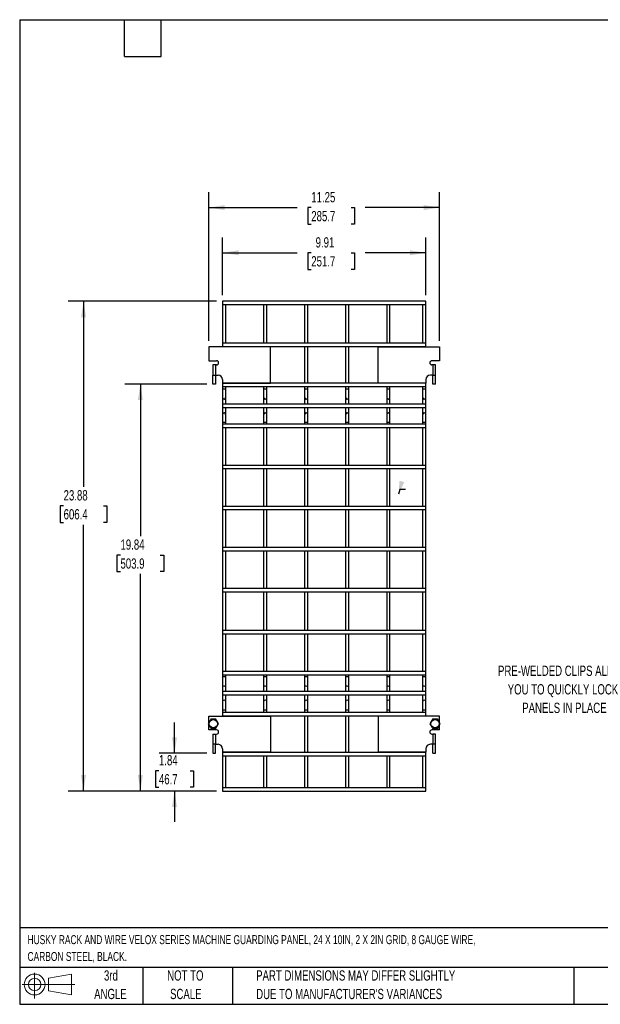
# Model space of a CAD drawing. Header units: inches. Extents: x 0.2 to 10.8, y 0.2 to 8.2.
# Tile 1 of 7: x 0.2 to 5, y 0.2 to 8.2. Entities that reach past the tile are written whole.
import ezdxf

# ---------------------------------------------------------------- set-up
doc = ezdxf.new("R2010")
doc.units = ezdxf.units.IN
doc.header["$MEASUREMENT"] = 0
doc.layers.add('DIMENSIONS', color=140, linetype='Continuous', lineweight=25)
doc.layers.add('TEXT', color=140, linetype='Continuous', lineweight=25)
doc.styles.add('SLDTEXTSTYLE0', font='TXT', dxfattribs={"width": 0.7})
doc.dimstyles.new('SLDDIMSTYLE0', dxfattribs={"dimtxt": 0.084961, "dimasz": 0.13, "dimexe": 0, "dimexo": 0.0625, "dimgap": 0.02124, "dimtad": 0, "dimtih": 1, "dimtoh": 1, "dimlfac": 6, "dimrnd": 1e-09, "dimzin": 12, "dimdsep": 46, "dimtxsty": 'SLDTEXTSTYLE0', "dimsah": 1, "dimcen": 0.09, "dimadec": 0, "dimazin": 3, "dimtfac": 1, "dimtmove": 0, "dimatfit": 0, "dimfxl": 0, "dimfrac": 2, "dimtolj": 1, "dimtzin": 12, "dimarcsym": 0})
doc.dimstyles.new('SLDDIMSTYLE2', dxfattribs={"dimtxt": 0.084961, "dimasz": 0.13, "dimexe": 0, "dimexo": 0.0625, "dimgap": 0.02124, "dimtad": 0, "dimtih": 1, "dimtoh": 1, "dimlfac": 6, "dimrnd": 1e-09, "dimzin": 12, "dimdsep": 46, "dimtxsty": 'SLDTEXTSTYLE0', "dimsah": 1, "dimcen": 0.09, "dimadec": 0, "dimazin": 3, "dimtfac": 1, "dimtofl": 0, "dimtmove": 0, "dimatfit": 3, "dimfxl": 0, "dimfrac": 2, "dimtolj": 1, "dimtzin": 12, "dimarcsym": 0})

# ---------------------------------------------------------------- blocks, each defined once
blk = doc.blocks.new('Block11')
at = {"color": 7, "linetype": 'Continuous', "lineweight": 18}
for p, q in [((0.1019, 0.2091), (0.1019, 0)), ((0.2157, 0.1641), (0.4006, 0.1981)), ((0.2157, 0.0628), (0.2157, 0.1641)), ((0.4006, 0.1981), (0.4006, 0.0288)), ((0, 0.1135), (0.4281, 0.1135)), ((0.2157, 0.0628), (0.4006, 0.0288))]:
    blk.add_line(p, q, dxfattribs=at)
for radius in [0.0846, 0.0506]:
    blk.add_circle((0.1019, 0.1135), radius, dxfattribs=at)
blk = doc.blocks.new('Block12')
at = {"color": 7, "linetype": 'Continuous'}
blk.add_blockref('Block11', (0, 0), dxfattribs=at)
blk = doc.blocks.new('SW_NOTE_0_1')
at = {"layer": 'DIMENSIONS', "color": 0, "char_height": 0.5, "attachment_point": 2, "style": 'SLDTEXTSTYLE0'}
for s, insert in [('PRE-WELDED CLIPS ALLOW', (4.508, 0.645)), ('YOU TO QUICKLY LOCK', (4.487, -0.258)), ('PANELS IN PLACE', (4.557, -1.161))]:
    blk.add_mtext(s, dxfattribs=dict(at, insert=insert))
blk = doc.blocks.new('PRE-WELDED')
at = {"layer": 'DIMENSIONS', "color": 140}
blk.add_blockref('SW_NOTE_0_1', (-0.265, 0.85), dxfattribs=at)
blk = doc.blocks.new('_D_4')
at = {"layer": 'DIMENSIONS'}
for p, q in [((1.8968, 6.0123), (1.8968, 6.481)), ((3.5485, 6.0123), (3.5485, 6.481)), ((1.8968, 6.356), (2.5025, 6.356)), ((2.6177, 6.356), (2.5891, 6.356)), ((2.5891, 6.356), (2.5891, 6.221)), ((2.9408, 6.356), (2.9693, 6.356)), ((2.9693, 6.356), (2.9693, 6.221)), ((3.5485, 6.356), (3.0559, 6.356)), ((2.5891, 6.221), (2.6177, 6.221)), ((2.9693, 6.221), (2.9408, 6.221))]:
    blk.add_line(p, q, dxfattribs=at)
for points in [[(1.8968, 6.356), (2.0268, 6.336), (2.0268, 6.376)], [(3.5485, 6.356), (3.4185, 6.376), (3.4185, 6.336)]]:
    blk.add_solid(points, dxfattribs=at)
at = {"layer": 'DIMENSIONS', "char_height": 0.08333, "attachment_point": 1, "style": 'SLDTEXTSTYLE0'}
for s, insert in [('9.91', (2.653, 6.4824)), ('251.7', (2.6177, 6.3284))]:
    blk.add_mtext(s, dxfattribs=dict(at, insert=insert))
blk = doc.blocks.new('_D_5')
at = {"layer": 'DIMENSIONS'}
for p, q in [((1.7853, 5.6415), (1.7853, 6.8483)), ((3.66, 5.6415), (3.66, 6.8483)), ((1.7853, 6.7233), (2.5025, 6.7233)), ((2.6177, 6.7233), (2.5891, 6.7233)), ((2.5891, 6.7233), (2.5891, 6.5883)), ((2.9408, 6.7233), (2.9693, 6.7233)), ((2.9693, 6.7233), (2.9693, 6.5883)), ((3.66, 6.7233), (3.0559, 6.7233)), ((2.5891, 6.5883), (2.6177, 6.5883)), ((2.9693, 6.5883), (2.9408, 6.5883))]:
    blk.add_line(p, q, dxfattribs=at)
for points in [[(1.7853, 6.7233), (1.9153, 6.7033), (1.9153, 6.7433)], [(3.66, 6.7233), (3.53, 6.7433), (3.53, 6.7033)]]:
    blk.add_solid(points, dxfattribs=at)
at = {"layer": 'DIMENSIONS', "char_height": 0.08333, "attachment_point": 1, "style": 'SLDTEXTSTYLE0'}
for s, insert in [('11.25', (2.6177, 6.8497)), ('285.7', (2.6177, 6.6957))]:
    blk.add_mtext(s, dxfattribs=dict(at, insert=insert))
blk = doc.blocks.new('_D_6')
at = {"layer": 'DIMENSIONS'}
for p, q in [((1.5069, 2.2893), (1.5069, 2.5393)), ((1.769, 2.2893), (1.3819, 2.2893)), ((1.3807, 2.148), (1.3522, 2.148)), ((1.3522, 2.148), (1.3522, 2.013)), ((1.6332, 2.148), (1.6617, 2.148)), ((1.6617, 2.148), (1.6617, 2.013)), ((1.3522, 2.013), (1.3807, 2.013)), ((1.6617, 2.013), (1.6332, 2.013)), ((1.8468, 1.9831), (1.3819, 1.9831)), ((1.5069, 1.9831), (1.5069, 1.7331))]:
    blk.add_line(p, q, dxfattribs=at)
for points in [[(1.5069, 2.2893), (1.5269, 2.4193), (1.4869, 2.4193)], [(1.5069, 1.9831), (1.4869, 1.8531), (1.5269, 1.8531)]]:
    blk.add_solid(points, dxfattribs=at)
at = {"layer": 'DIMENSIONS', "char_height": 0.08333, "attachment_point": 1, "style": 'SLDTEXTSTYLE0'}
for s, insert in [('1.84', (1.3807, 2.2745)), ('46.7', (1.3807, 2.1204))]:
    blk.add_mtext(s, dxfattribs=dict(at, insert=insert))
blk = doc.blocks.new('_D_7')
at = {"layer": 'DIMENSIONS'}
for p, q in [((1.769, 5.2893), (1.1049, 5.2893)), ((1.2299, 5.2893), (1.2299, 4.0545)), ((1.0684, 3.9005), (1.0398, 3.9005)), ((1.0398, 3.9005), (1.0398, 3.7654)), ((1.3915, 3.9005), (1.42, 3.9005)), ((1.42, 3.9005), (1.42, 3.7654)), ((1.0398, 3.7654), (1.0684, 3.7654)), ((1.42, 3.7654), (1.3915, 3.7654)), ((1.2299, 1.9831), (1.2299, 3.7464)), ((1.8468, 1.9831), (1.1049, 1.9831))]:
    blk.add_line(p, q, dxfattribs=at)
for points in [[(1.2299, 5.2893), (1.2099, 5.1593), (1.2499, 5.1593)], [(1.2299, 1.9831), (1.2499, 2.1131), (1.2099, 2.1131)]]:
    blk.add_solid(points, dxfattribs=at)
at = {"layer": 'DIMENSIONS', "char_height": 0.08333, "attachment_point": 1, "style": 'SLDTEXTSTYLE0'}
for s, insert in [('19.84', (1.0684, 4.0269)), ('503.9', (1.0684, 3.8729))]:
    blk.add_mtext(s, dxfattribs=dict(at, insert=insert))
blk = doc.blocks.new('_D_8')
at = {"layer": 'DIMENSIONS'}
for p, q in [((1.8468, 5.9623), (0.6432, 5.9623)), ((0.7682, 5.9623), (0.7682, 4.4547)), ((0.6066, 4.3007), (0.5781, 4.3007)), ((0.5781, 4.3007), (0.5781, 4.1656)), ((0.9298, 4.3007), (0.9583, 4.3007)), ((0.9583, 4.3007), (0.9583, 4.1656)), ((0.5781, 4.1656), (0.6066, 4.1656)), ((0.9583, 4.1656), (0.9298, 4.1656)), ((0.7682, 1.9831), (0.7682, 4.1466)), ((1.8468, 1.9831), (0.6432, 1.9831))]:
    blk.add_line(p, q, dxfattribs=at)
for points in [[(0.7682, 5.9623), (0.7482, 5.8323), (0.7882, 5.8323)], [(0.7682, 1.9831), (0.7882, 2.1131), (0.7482, 2.1131)]]:
    blk.add_solid(points, dxfattribs=at)
at = {"layer": 'DIMENSIONS', "char_height": 0.08333, "attachment_point": 1, "style": 'SLDTEXTSTYLE0'}
for s, insert in [('23.88', (0.6066, 4.4271)), ('606.4', (0.6066, 4.2731))]:
    blk.add_mtext(s, dxfattribs=dict(at, insert=insert))

msp = doc.modelspace()

# ---------------------------------------------------------------- linework, layer by layer
for p, q in [((3.5485, 5.9623), (1.8968, 5.9623)), ((1.8968, 5.9623), (1.8968, 5.9356)), ((1.8968, 5.9356), (3.5485, 5.9356)), ((1.8968, 5.9356), (1.8968, 5.6206)), ((1.9235, 5.6206), (1.9235, 5.9356)), ((2.2302, 5.9356), (2.2302, 5.6206)), ((2.2568, 5.6206), (2.2568, 5.9356)), ((2.5635, 5.9356), (2.5635, 5.6206)), ((2.5902, 5.6206), (2.5902, 5.9356)), ((2.8968, 5.9356), (2.8968, 5.6206)), ((2.9235, 5.6206), (2.9235, 5.9356)), ((3.2302, 5.9356), (3.2302, 5.6206)), ((3.2568, 5.6206), (3.2568, 5.9356)), ((3.5218, 5.9356), (3.5218, 5.6206)), ((3.5485, 5.9356), (3.5485, 5.9623)), ((3.5485, 5.6206), (3.5485, 5.9356)), ((3.5485, 5.6206), (1.8968, 5.6206)), ((1.8968, 5.6206), (1.8968, 5.594)), ((3.5485, 5.594), (3.5485, 5.6206)), ((1.7853, 5.5915), (1.7853, 5.479)), ((2.2853, 5.5915), (1.7853, 5.5915)), ((1.8968, 5.594), (3.5485, 5.594)), ((1.8968, 5.594), (1.8968, 5.5915)), ((1.9235, 5.5915), (1.9235, 5.594)), ((2.2302, 5.594), (2.2302, 5.5915)), ((2.2568, 5.5915), (2.2568, 5.594)), ((2.2853, 5.2973), (2.2853, 5.5915)), ((2.5635, 5.594), (2.5635, 5.2956)), ((2.5902, 5.2956), (2.5902, 5.594)), ((2.8968, 5.594), (2.8968, 5.2956)), ((2.9235, 5.2956), (2.9235, 5.594)), ((3.16, 5.5915), (3.66, 5.5915)), ((3.16, 5.2973), (3.16, 5.5915)), ((3.2302, 5.594), (3.2302, 5.5915)), ((3.2568, 5.5915), (3.2568, 5.594)), ((3.5218, 5.594), (3.5218, 5.5915)), ((3.5485, 5.5915), (3.5485, 5.594)), ((3.66, 5.5915), (3.66, 5.479)), ((1.7853, 5.479), (1.8485, 5.479)), ((1.819, 5.4456), (1.819, 5.3623)), ((1.8413, 5.4456), (1.819, 5.4456)), ((1.8413, 5.4456), (1.8413, 5.3623)), ((1.8485, 5.4456), (1.8413, 5.4456)), ((3.66, 5.479), (3.5967, 5.479)), ((3.604, 5.4456), (3.5967, 5.4456)), ((3.604, 5.4456), (3.604, 5.3623)), ((3.6263, 5.4456), (3.604, 5.4456)), ((3.6263, 5.3623), (3.6263, 5.4456)), ((1.819, 5.3623), (1.8413, 5.3623)), ((1.819, 5.2893), (1.819, 5.3623)), ((1.8413, 5.3623), (1.8605, 5.3623)), ((1.8413, 5.3623), (1.8413, 5.2893)), ((3.604, 5.3623), (3.5848, 5.3623)), ((3.604, 5.3623), (3.6263, 5.3623)), ((3.604, 5.2893), (3.604, 5.3623)), ((3.6263, 5.2893), (3.6263, 5.3623)), ((1.8413, 5.2893), (1.819, 5.2893)), ((1.8968, 5.326), (1.8968, 5.2973)), ((1.8968, 5.2973), (1.8968, 5.2956)), ((1.8968, 5.2973), (2.2853, 5.2973)), ((3.5485, 5.2956), (1.8968, 5.2956)), ((1.8968, 5.2956), (1.8968, 5.269)), ((1.9235, 5.2956), (1.9235, 5.2973)), ((2.2302, 5.2973), (2.2302, 5.2956)), ((2.2568, 5.2956), (2.2568, 5.2973)), ((3.5485, 5.2973), (3.16, 5.2973)), ((3.2302, 5.2973), (3.2302, 5.2956)), ((3.2568, 5.2956), (3.2568, 5.2973)), ((3.5218, 5.2973), (3.5218, 5.2956)), ((3.5485, 5.326), (3.5485, 5.2973)), ((3.5485, 5.2956), (3.5485, 5.2973)), ((3.5485, 5.269), (3.5485, 5.2956)), ((3.6263, 5.2893), (3.604, 5.2893)), ((1.8968, 5.269), (3.5485, 5.269)), ((1.8968, 5.269), (1.8968, 5.2468)), ((1.8968, 5.2468), (1.8968, 5.1811)), ((1.9102, 5.2468), (1.8968, 5.2468)), ((1.9235, 5.2468), (1.9102, 5.2468)), ((1.9235, 5.2468), (1.9235, 5.269)), ((1.9235, 5.1811), (1.9235, 5.2468)), ((2.2302, 5.269), (2.2302, 5.2468)), ((2.2302, 5.2468), (2.2302, 5.1811)), ((2.2435, 5.2468), (2.2302, 5.2468)), ((2.2568, 5.2468), (2.2435, 5.2468)), ((2.2568, 5.2468), (2.2568, 5.269)), ((2.2568, 5.1811), (2.2568, 5.2468)), ((2.5635, 5.269), (2.5635, 5.2468)), ((2.5635, 5.2468), (2.5635, 5.1811)), ((2.5768, 5.2468), (2.5635, 5.2468)), ((2.5902, 5.2468), (2.5768, 5.2468)), ((2.5902, 5.2468), (2.5902, 5.269)), ((2.5902, 5.1811), (2.5902, 5.2468)), ((2.8968, 5.269), (2.8968, 5.2468)), ((2.8968, 5.2468), (2.8968, 5.1811)), ((2.9102, 5.2468), (2.8968, 5.2468)), ((2.9235, 5.2468), (2.9102, 5.2468)), ((2.9235, 5.2468), (2.9235, 5.269)), ((2.9235, 5.1811), (2.9235, 5.2468)), ((3.2302, 5.269), (3.2302, 5.2468)), ((3.2302, 5.2468), (3.2302, 5.1811)), ((3.2435, 5.2468), (3.2302, 5.2468)), ((3.2568, 5.2468), (3.2435, 5.2468)), ((3.2568, 5.2468), (3.2568, 5.269)), ((3.2568, 5.1811), (3.2568, 5.2468)), ((3.5218, 5.269), (3.5218, 5.2468)), ((3.5218, 5.2468), (3.5218, 5.1811)), ((3.5352, 5.2468), (3.5218, 5.2468)), ((3.5485, 5.2468), (3.5352, 5.2468)), ((3.5485, 5.2468), (3.5485, 5.269)), ((3.5485, 5.1811), (3.5485, 5.2468)), ((1.8968, 5.1811), (1.8968, 5.1253)), ((3.5485, 5.1253), (1.8968, 5.1253)), ((1.8968, 5.1253), (1.8968, 5.0987)), ((1.9235, 5.1253), (1.9235, 5.1811)), ((2.2302, 5.1811), (2.2302, 5.1253)), ((2.2568, 5.1253), (2.2568, 5.1811)), ((2.5635, 5.1811), (2.5635, 5.1253)), ((2.5902, 5.1253), (2.5902, 5.1811)), ((2.8968, 5.1811), (2.8968, 5.1253)), ((2.9235, 5.1253), (2.9235, 5.1811)), ((3.2302, 5.1811), (3.2302, 5.1253)), ((3.2568, 5.1253), (3.2568, 5.1811)), ((3.5218, 5.1811), (3.5218, 5.1253)), ((3.5485, 5.1253), (3.5485, 5.1811)), ((3.5485, 5.0987), (3.5485, 5.1253)), ((1.8968, 5.0987), (1.8968, 5.0417)), ((1.8968, 5.0987), (3.5485, 5.0987)), ((1.8968, 5.0417), (1.8968, 4.976)), ((1.9235, 5.0417), (1.9235, 5.0987)), ((1.9235, 4.976), (1.9235, 5.0417)), ((2.2302, 5.0987), (2.2302, 5.0417)), ((2.2302, 5.0417), (2.2302, 4.976)), ((2.2568, 5.0417), (2.2568, 5.0987)), ((2.2568, 4.976), (2.2568, 5.0417)), ((2.5635, 5.0987), (2.5635, 5.0417)), ((2.5635, 5.0417), (2.5635, 4.976)), ((2.5902, 5.0417), (2.5902, 5.0987)), ((2.5902, 4.976), (2.5902, 5.0417)), ((2.8968, 5.0987), (2.8968, 5.0417)), ((2.8968, 5.0417), (2.8968, 4.976)), ((2.9235, 5.0417), (2.9235, 5.0987)), ((2.9235, 4.976), (2.9235, 5.0417)), ((3.2302, 5.0987), (3.2302, 5.0417)), ((3.2302, 5.0417), (3.2302, 4.976)), ((3.2568, 5.0417), (3.2568, 5.0987)), ((3.2568, 4.976), (3.2568, 5.0417)), ((3.5218, 5.0987), (3.5218, 5.0417)), ((3.5218, 5.0417), (3.5218, 4.976)), ((3.5485, 5.0417), (3.5485, 5.0987)), ((3.5485, 4.976), (3.5485, 5.0417)), ((1.8968, 4.976), (1.8968, 4.9623)), ((1.9235, 4.976), (1.8968, 4.976)), ((3.5485, 4.9623), (1.8968, 4.9623)), ((1.8968, 4.9623), (1.8968, 4.9356)), ((1.9235, 4.9623), (1.9235, 4.976)), ((2.2302, 4.976), (2.2302, 4.9623)), ((2.2568, 4.976), (2.2302, 4.976)), ((2.2568, 4.9623), (2.2568, 4.976)), ((2.5635, 4.976), (2.5635, 4.9623)), ((2.5902, 4.976), (2.5635, 4.976)), ((2.5902, 4.9623), (2.5902, 4.976)), ((2.8968, 4.976), (2.8968, 4.9623)), ((2.9235, 4.976), (2.8968, 4.976)), ((2.9235, 4.9623), (2.9235, 4.976)), ((3.2302, 4.976), (3.2302, 4.9623)), ((3.2568, 4.976), (3.2302, 4.976)), ((3.2568, 4.9623), (3.2568, 4.976)), ((3.5218, 4.976), (3.5218, 4.9623)), ((3.5485, 4.976), (3.5218, 4.976)), ((3.5485, 4.9623), (3.5485, 4.976)), ((3.5485, 4.9356), (3.5485, 4.9623)), ((1.8968, 4.9356), (3.5485, 4.9356)), ((1.8968, 4.9356), (1.8968, 4.629)), ((1.9235, 4.629), (1.9235, 4.9356)), ((2.2302, 4.9356), (2.2302, 4.629)), ((2.2568, 4.629), (2.2568, 4.9356)), ((2.5635, 4.9356), (2.5635, 4.629)), ((2.5902, 4.629), (2.5902, 4.9356)), ((2.8968, 4.9356), (2.8968, 4.629)), ((2.9235, 4.629), (2.9235, 4.9356)), ((3.2302, 4.9356), (3.2302, 4.629)), ((3.2568, 4.629), (3.2568, 4.9356)), ((3.5218, 4.9356), (3.5218, 4.629)), ((3.5485, 4.629), (3.5485, 4.9356)), ((3.5485, 4.629), (1.8968, 4.629)), ((1.8968, 4.629), (1.8968, 4.6023)), ((1.8968, 4.6023), (1.8968, 4.2956)), ((1.8968, 4.6023), (3.5485, 4.6023)), ((1.9235, 4.2956), (1.9235, 4.6023)), ((2.2302, 4.6023), (2.2302, 4.2956)), ((2.2568, 4.2956), (2.2568, 4.6023)), ((2.5635, 4.6023), (2.5635, 4.2956)), ((2.5902, 4.2956), (2.5902, 4.6023)), ((2.8968, 4.6023), (2.8968, 4.2956)), ((2.9235, 4.2956), (2.9235, 4.6023)), ((3.2302, 4.6023), (3.2302, 4.2956)), ((3.2568, 4.2956), (3.2568, 4.6023)), ((3.5218, 4.6023), (3.5218, 4.2956)), ((3.5485, 4.6023), (3.5485, 4.629)), ((3.5485, 4.2956), (3.5485, 4.6023)), ((3.5485, 4.2956), (1.8968, 4.2956)), ((1.8968, 4.2956), (1.8968, 4.269)), ((1.8968, 4.269), (1.8968, 3.9623)), ((1.8968, 4.269), (3.5485, 4.269)), ((1.9235, 3.9623), (1.9235, 4.269)), ((2.2302, 4.269), (2.2302, 3.9623)), ((2.2568, 3.9623), (2.2568, 4.269)), ((2.5635, 4.269), (2.5635, 3.9623)), ((2.5902, 3.9623), (2.5902, 4.269)), ((2.8968, 4.269), (2.8968, 3.9623)), ((2.9235, 3.9623), (2.9235, 4.269)), ((3.2302, 4.269), (3.2302, 3.9623)), ((3.2568, 3.9623), (3.2568, 4.269)), ((3.5218, 4.269), (3.5218, 3.9623)), ((3.5485, 4.269), (3.5485, 4.2956)), ((3.5485, 3.9623), (3.5485, 4.269)), ((3.5485, 3.9623), (1.8968, 3.9623)), ((1.8968, 3.9623), (1.8968, 3.9356)), ((1.8968, 3.9356), (3.5485, 3.9356)), ((1.8968, 3.9356), (1.8968, 3.629)), ((1.9235, 3.629), (1.9235, 3.9356)), ((2.2302, 3.9356), (2.2302, 3.629)), ((2.2568, 3.629), (2.2568, 3.9356)), ((2.5635, 3.9356), (2.5635, 3.629)), ((2.5902, 3.629), (2.5902, 3.9356)), ((2.8968, 3.9356), (2.8968, 3.629)), ((2.9235, 3.629), (2.9235, 3.9356)), ((3.2302, 3.9356), (3.2302, 3.629)), ((3.2568, 3.629), (3.2568, 3.9356)), ((3.5218, 3.9356), (3.5218, 3.629)), ((3.5485, 3.9356), (3.5485, 3.9623)), ((3.5485, 3.629), (3.5485, 3.9356)), ((3.5485, 3.629), (1.8968, 3.629)), ((1.8968, 3.629), (1.8968, 3.6023)), ((1.8968, 3.6023), (3.5485, 3.6023)), ((1.8968, 3.6023), (1.8968, 3.2873)), ((1.9235, 3.2873), (1.9235, 3.6023)), ((2.2302, 3.6023), (2.2302, 3.2873)), ((2.2568, 3.2873), (2.2568, 3.6023)), ((2.5635, 3.6023), (2.5635, 3.2873)), ((2.5902, 3.2873), (2.5902, 3.6023)), ((2.8968, 3.6023), (2.8968, 3.2873)), ((2.9235, 3.2873), (2.9235, 3.6023)), ((3.2302, 3.6023), (3.2302, 3.2873)), ((3.2568, 3.2873), (3.2568, 3.6023)), ((3.5218, 3.6023), (3.5218, 3.2873)), ((3.5485, 3.6023), (3.5485, 3.629)), ((3.5485, 3.2873), (3.5485, 3.6023)), ((3.5485, 3.2873), (1.8968, 3.2873)), ((1.8968, 3.2873), (1.8968, 3.2606)), ((3.5485, 3.2606), (3.5485, 3.2873)), ((1.8968, 3.2606), (3.5485, 3.2606)), ((1.8968, 3.2606), (1.8968, 2.954)), ((1.9235, 2.954), (1.9235, 3.2606)), ((2.2302, 3.2606), (2.2302, 2.954)), ((2.2568, 2.954), (2.2568, 3.2606)), ((2.5635, 3.2606), (2.5635, 2.954)), ((2.5902, 2.954), (2.5902, 3.2606)), ((2.8968, 3.2606), (2.8968, 2.954)), ((2.9235, 2.954), (2.9235, 3.2606)), ((3.2302, 3.2606), (3.2302, 2.954)), ((3.2568, 2.954), (3.2568, 3.2606)), ((3.5218, 3.2606), (3.5218, 2.954)), ((3.5485, 2.954), (3.5485, 3.2606)), ((3.5485, 2.954), (1.8968, 2.954)), ((1.8968, 2.954), (1.8968, 2.9273)), ((1.8968, 2.9273), (3.5485, 2.9273)), ((1.8968, 2.9273), (1.8968, 2.9135)), ((1.8968, 2.9135), (1.8968, 2.8477)), ((1.8968, 2.9135), (1.9235, 2.9135)), ((1.9235, 2.9135), (1.9235, 2.9273)), ((1.9235, 2.8477), (1.9235, 2.9135)), ((2.2302, 2.9273), (2.2302, 2.9135)), ((2.2302, 2.9135), (2.2302, 2.8477)), ((2.2302, 2.9135), (2.2568, 2.9135)), ((2.2568, 2.9135), (2.2568, 2.9273)), ((2.2568, 2.8477), (2.2568, 2.9135)), ((2.5635, 2.9273), (2.5635, 2.9135)), ((2.5635, 2.9135), (2.5635, 2.8477)), ((2.5635, 2.9135), (2.5902, 2.9135)), ((2.5902, 2.9135), (2.5902, 2.9273)), ((2.5902, 2.8477), (2.5902, 2.9135)), ((2.8968, 2.9273), (2.8968, 2.9135)), ((2.8968, 2.9135), (2.8968, 2.8477)), ((2.8968, 2.9135), (2.9235, 2.9135)), ((2.9235, 2.9135), (2.9235, 2.9273)), ((2.9235, 2.8477), (2.9235, 2.9135)), ((3.2302, 2.9273), (3.2302, 2.9135)), ((3.2302, 2.9135), (3.2302, 2.8477)), ((3.2302, 2.9135), (3.2568, 2.9135)), ((3.2568, 2.9135), (3.2568, 2.9273)), ((3.2568, 2.8477), (3.2568, 2.9135)), ((3.5218, 2.9273), (3.5218, 2.9135)), ((3.5218, 2.9135), (3.5218, 2.8477)), ((3.5218, 2.9135), (3.5485, 2.9135)), ((3.5485, 2.9273), (3.5485, 2.954)), ((3.5485, 2.9135), (3.5485, 2.9273)), ((3.5485, 2.8477), (3.5485, 2.9135)), ((1.8968, 2.8477), (1.8968, 2.792)), ((1.9235, 2.792), (1.9235, 2.8477)), ((2.2302, 2.8477), (2.2302, 2.792)), ((2.2568, 2.792), (2.2568, 2.8477)), ((2.5635, 2.8477), (2.5635, 2.792)), ((2.5902, 2.792), (2.5902, 2.8477)), ((2.8968, 2.8477), (2.8968, 2.792)), ((2.9235, 2.792), (2.9235, 2.8477)), ((3.2302, 2.8477), (3.2302, 2.792)), ((3.2568, 2.792), (3.2568, 2.8477)), ((3.5218, 2.8477), (3.5218, 2.792)), ((3.5485, 2.792), (3.5485, 2.8477)), ((3.5485, 2.792), (1.8968, 2.792)), ((1.8968, 2.792), (1.8968, 2.7653)), ((1.8968, 2.7653), (1.8968, 2.7084)), ((1.8968, 2.7653), (3.5485, 2.7653)), ((1.9235, 2.7084), (1.9235, 2.7653)), ((2.2302, 2.7653), (2.2302, 2.7084)), ((2.2568, 2.7084), (2.2568, 2.7653)), ((2.5635, 2.7653), (2.5635, 2.7084)), ((2.5902, 2.7084), (2.5902, 2.7653)), ((2.8968, 2.7653), (2.8968, 2.7084)), ((2.9235, 2.7084), (2.9235, 2.7653)), ((3.2302, 2.7653), (3.2302, 2.7084)), ((3.2568, 2.7084), (3.2568, 2.7653)), ((3.5218, 2.7653), (3.5218, 2.7084)), ((3.5485, 2.7653), (3.5485, 2.792)), ((3.5485, 2.7084), (3.5485, 2.7653)), ((1.8968, 2.7084), (1.8968, 2.6426)), ((1.8968, 2.6426), (1.8968, 2.6206)), ((1.8968, 2.6426), (1.9102, 2.6426)), ((1.9102, 2.6426), (1.9235, 2.6426)), ((1.9235, 2.6426), (1.9235, 2.7084)), ((1.9235, 2.6206), (1.9235, 2.6426)), ((2.2302, 2.7084), (2.2302, 2.6426)), ((2.2302, 2.6426), (2.2302, 2.6206)), ((2.2302, 2.6426), (2.2435, 2.6426)), ((2.2435, 2.6426), (2.2568, 2.6426)), ((2.2568, 2.6426), (2.2568, 2.7084)), ((2.2568, 2.6206), (2.2568, 2.6426)), ((2.5635, 2.7084), (2.5635, 2.6426)), ((2.5635, 2.6426), (2.5635, 2.6206)), ((2.5635, 2.6426), (2.5768, 2.6426)), ((2.5768, 2.6426), (2.5902, 2.6426)), ((2.5902, 2.6426), (2.5902, 2.7084)), ((2.5902, 2.6206), (2.5902, 2.6426)), ((2.8968, 2.7084), (2.8968, 2.6426)), ((2.8968, 2.6426), (2.8968, 2.6206)), ((2.8968, 2.6426), (2.9102, 2.6426)), ((2.9102, 2.6426), (2.9235, 2.6426)), ((2.9235, 2.6426), (2.9235, 2.7084)), ((2.9235, 2.6206), (2.9235, 2.6426)), ((3.2302, 2.7084), (3.2302, 2.6426)), ((3.2302, 2.6426), (3.2302, 2.6206)), ((3.2302, 2.6426), (3.2435, 2.6426)), ((3.2435, 2.6426), (3.2568, 2.6426)), ((3.2568, 2.6426), (3.2568, 2.7084)), ((3.2568, 2.6206), (3.2568, 2.6426)), ((3.5218, 2.7084), (3.5218, 2.6426)), ((3.5218, 2.6426), (3.5218, 2.6206)), ((3.5218, 2.6426), (3.5352, 2.6426)), ((3.5352, 2.6426), (3.5485, 2.6426)), ((3.5485, 2.6426), (3.5485, 2.7084)), ((3.5485, 2.6206), (3.5485, 2.6426)), ((1.7853, 2.5392), (1.7853, 2.5915)), ((1.7853, 2.5915), (2.2853, 2.5915)), ((3.5485, 2.6206), (1.8968, 2.6206)), ((1.8968, 2.6206), (1.8968, 2.594)), ((1.8968, 2.594), (3.5485, 2.594)), ((1.8968, 2.594), (1.8968, 2.5915)), ((1.9235, 2.5915), (1.9235, 2.594)), ((2.2302, 2.594), (2.2302, 2.5915)), ((2.2568, 2.5915), (2.2568, 2.594)), ((2.2853, 2.5915), (2.2853, 2.2973)), ((2.5635, 2.594), (2.5635, 2.2956)), ((2.5902, 2.2956), (2.5902, 2.594)), ((2.8968, 2.594), (2.8968, 2.2956)), ((2.9235, 2.2956), (2.9235, 2.594)), ((3.66, 2.5915), (3.16, 2.5915)), ((3.16, 2.5915), (3.16, 2.2973)), ((3.2302, 2.594), (3.2302, 2.5915)), ((3.2568, 2.5915), (3.2568, 2.594)), ((3.5218, 2.594), (3.5218, 2.5915)), ((3.5485, 2.594), (3.5485, 2.6206)), ((3.5485, 2.5915), (3.5485, 2.594)), ((3.66, 2.5392), (3.66, 2.5915)), ((1.7853, 2.479), (1.7853, 2.5204)), ((3.66, 2.479), (3.66, 2.5204)), ((1.8485, 2.479), (1.7853, 2.479)), ((1.819, 2.4456), (1.819, 2.3623)), ((1.819, 2.4456), (1.8413, 2.4456)), ((1.8413, 2.4456), (1.8413, 2.3623)), ((1.8413, 2.4456), (1.8485, 2.4456)), ((3.66, 2.479), (3.5967, 2.479)), ((3.5967, 2.4456), (3.604, 2.4456)), ((3.604, 2.4456), (3.604, 2.3623)), ((3.6263, 2.4456), (3.604, 2.4456)), ((3.6263, 2.3623), (3.6263, 2.4456)), ((1.8413, 2.3623), (1.819, 2.3623)), ((1.819, 2.3623), (1.819, 2.2893)), ((1.8398, 2.2893), (1.8398, 2.3623)), ((1.8413, 2.3623), (1.8605, 2.3623)), ((1.8968, 2.326), (1.8968, 2.2973)), ((3.5485, 2.326), (3.5485, 2.2973)), ((3.604, 2.3623), (3.5848, 2.3623)), ((3.6263, 2.3623), (3.604, 2.3623)), ((3.6055, 2.2893), (3.6055, 2.3623)), ((3.6263, 2.2893), (3.6263, 2.3623)), ((1.819, 2.2893), (1.8398, 2.2893)), ((1.8968, 2.2973), (1.8968, 2.2956)), ((2.2853, 2.2973), (1.8968, 2.2973)), ((3.5485, 2.2956), (1.8968, 2.2956)), ((1.8968, 2.2956), (1.8968, 2.269)), ((1.8968, 2.269), (3.5485, 2.269)), ((1.8968, 2.269), (1.8968, 2.0098)), ((1.9235, 2.2956), (1.9235, 2.2973)), ((1.9235, 2.0098), (1.9235, 2.269)), ((2.2302, 2.2973), (2.2302, 2.2956)), ((2.2302, 2.269), (2.2302, 2.0098)), ((2.2568, 2.2956), (2.2568, 2.2973)), ((2.2568, 2.0098), (2.2568, 2.269)), ((2.5635, 2.269), (2.5635, 2.0098)), ((2.5902, 2.0098), (2.5902, 2.269)), ((2.8968, 2.269), (2.8968, 2.0098)), ((2.9235, 2.0098), (2.9235, 2.269)), ((3.5485, 2.2973), (3.16, 2.2973)), ((3.2302, 2.2973), (3.2302, 2.2956)), ((3.2302, 2.269), (3.2302, 2.0098)), ((3.2568, 2.2956), (3.2568, 2.2973)), ((3.2568, 2.0098), (3.2568, 2.269)), ((3.5218, 2.2973), (3.5218, 2.2956)), ((3.5218, 2.269), (3.5218, 2.0098)), ((3.5485, 2.2956), (3.5485, 2.2973)), ((3.5485, 2.269), (3.5485, 2.2956)), ((3.5485, 2.0098), (3.5485, 2.269)), ((3.6055, 2.2893), (3.6263, 2.2893)), ((3.5485, 2.0098), (1.8968, 2.0098)), ((1.8968, 2.0098), (1.8968, 1.9831)), ((3.5485, 1.9831), (3.5485, 2.0098)), ((1.8968, 1.9831), (3.5485, 1.9831))]:
    msp.add_line(p, q)
at = {"color": 7, "linetype": 'Continuous', "flags": 128}
msp.add_lwpolyline([(3.3823, 4.4315), (3.3364, 4.4315), (3.3273, 4.395)], dxfattribs=at)
for centre in [(1.822, 2.5298), (3.6233, 2.5298)]:
    msp.add_circle(centre, 0.0338)
for centre, radius, start, end in [((1.8485, 5.4623), 0.0167, 270, 90), ((3.5967, 5.4623), 0.0167, 90, 270), ((1.8605, 5.326), 0.0363, 0, 90), ((3.5848, 5.326), 0.0363, 90, 180), ((1.9102, 5.1811), 0.0133, 180, 0), ((2.2435, 5.1811), 0.0133, 180, 0), ((2.5768, 5.1811), 0.0133, 180, 0), ((2.9102, 5.1811), 0.0133, 180, 0), ((3.2435, 5.1811), 0.0133, 180, 0), ((3.5352, 5.1811), 0.0133, 180, 0), ((1.9102, 5.0417), 0.0133, 90, 180), ((1.9102, 5.0417), 0.0133, 0, 90), ((2.2435, 5.0417), 0.0133, 90, 180), ((2.2435, 5.0417), 0.0133, 0, 90), ((2.5768, 5.0417), 0.0133, 90, 180), ((2.5768, 5.0417), 0.0133, 0, 90), ((2.9102, 5.0417), 0.0133, 90, 180), ((2.9102, 5.0417), 0.0133, 0, 90), ((3.2435, 5.0417), 0.0133, 90, 180), ((3.2435, 5.0417), 0.0133, 0, 90), ((3.5352, 5.0417), 0.0133, 90, 180), ((3.5352, 5.0417), 0.0133, 0, 90), ((1.9102, 2.8477), 0.0133, 180, 270), ((1.9102, 2.8477), 0.0133, 270, 0), ((2.2435, 2.8477), 0.0133, 180, 270), ((2.2435, 2.8477), 0.0133, 270, 0), ((2.5768, 2.8477), 0.0133, 180, 270), ((2.5768, 2.8477), 0.0133, 270, 0), ((2.9102, 2.8477), 0.0133, 180, 270), ((2.9102, 2.8477), 0.0133, 270, 0), ((3.2435, 2.8477), 0.0133, 180, 270), ((3.2435, 2.8477), 0.0133, 270, 0), ((3.5352, 2.8477), 0.0133, 180, 270), ((3.5352, 2.8477), 0.0133, 270, 0), ((1.9102, 2.7084), 0.0133, 0, 180), ((2.2435, 2.7084), 0.0133, 0, 180), ((2.5768, 2.7084), 0.0133, 0, 180), ((2.9102, 2.7084), 0.0133, 0, 180), ((3.2435, 2.7084), 0.0133, 0, 180), ((3.5352, 2.7084), 0.0133, 0, 180), ((1.8485, 2.4623), 0.0167, 270, 90), ((3.5967, 2.4623), 0.0167, 90, 270), ((1.8605, 2.326), 0.0363, 0, 90), ((3.5848, 2.326), 0.0363, 90, 180)]:
    msp.add_arc(centre, radius, start, end)
for points in [[(1.8009, 2.5663), (1.7975, 2.5603), (1.794, 2.5543), (1.7895, 2.5465), (1.7886, 2.545), (1.7869, 2.5419), (1.786, 2.5403), (1.7833, 2.5358), (1.7816, 2.5328), (1.7799, 2.5298)], [(1.843, 2.5663), (1.8362, 2.5663), (1.8292, 2.5663), (1.8202, 2.5663), (1.8184, 2.5663), (1.8149, 2.5663), (1.8131, 2.5663), (1.8078, 2.5663), (1.8044, 2.5663), (1.8009, 2.5663)], [(1.8641, 2.5298), (1.8606, 2.5358), (1.8572, 2.5418), (1.8527, 2.5495), (1.8518, 2.5511), (1.85, 2.5542), (1.8491, 2.5557), (1.8465, 2.5603), (1.8448, 2.5633), (1.843, 2.5663)], [(3.6023, 2.5663), (3.5988, 2.5603), (3.5953, 2.5543), (3.5909, 2.5465), (3.59, 2.545), (3.5882, 2.5419), (3.5873, 2.5403), (3.5847, 2.5358), (3.5829, 2.5328), (3.5812, 2.5298)], [(3.6444, 2.5663), (3.6375, 2.5663), (3.6305, 2.5663), (3.6216, 2.5663), (3.6198, 2.5663), (3.6162, 2.5663), (3.6144, 2.5663), (3.6092, 2.5663), (3.6057, 2.5663), (3.6023, 2.5663)], [(3.6654, 2.5298), (3.662, 2.5358), (3.6585, 2.5418), (3.654, 2.5495), (3.6531, 2.5511), (3.6513, 2.5542), (3.6505, 2.5557), (3.6478, 2.5603), (3.6461, 2.5633), (3.6444, 2.5663)], [(1.7799, 2.5298), (1.7833, 2.5238), (1.7868, 2.5178), (1.7913, 2.5101), (1.7922, 2.5085), (1.794, 2.5054), (1.7948, 2.5039), (1.7975, 2.4993), (1.7992, 2.4963), (1.8009, 2.4933)], [(1.8009, 2.4933), (1.8078, 2.4933), (1.8148, 2.4933), (1.8237, 2.4933), (1.8255, 2.4933), (1.8291, 2.4933), (1.8309, 2.4933), (1.8361, 2.4933), (1.8396, 2.4933), (1.843, 2.4933)], [(1.843, 2.4933), (1.8465, 2.4993), (1.85, 2.5053), (1.8544, 2.5131), (1.8553, 2.5146), (1.8571, 2.5177), (1.858, 2.5193), (1.8606, 2.5238), (1.8624, 2.5268), (1.8641, 2.5298)], [(3.5812, 2.5298), (3.5847, 2.5238), (3.5881, 2.5178), (3.5926, 2.5101), (3.5935, 2.5085), (3.5953, 2.5054), (3.5962, 2.5039), (3.5988, 2.4993), (3.6005, 2.4963), (3.6023, 2.4933)], [(3.6023, 2.4933), (3.6091, 2.4933), (3.6161, 2.4933), (3.6251, 2.4933), (3.6269, 2.4933), (3.6304, 2.4933), (3.6322, 2.4933), (3.6375, 2.4933), (3.6409, 2.4933), (3.6444, 2.4933)], [(3.6444, 2.4933), (3.6478, 2.4993), (3.6513, 2.5053), (3.6558, 2.5131), (3.6567, 2.5146), (3.6584, 2.5177), (3.6593, 2.5193), (3.662, 2.5238), (3.6637, 2.5268), (3.6654, 2.5298)]]:
    msp.add_open_spline(points, degree=3, knots=[0, 0, 0, 0, 0.5, 0.5, 0.625, 0.625, 0.75, 0.75, 1, 1, 1, 1])
at = {"color": 7, "linetype": 'Continuous'}
msp.add_solid([(3.3273, 4.395), (3.3724, 4.4933), (3.3336, 4.5029)], dxfattribs=at)
at = {"layer": 'TEXT'}
for p, q in [((0.25, 8.25), (10.75, 8.25)), ((0.25, 8.25), (0.25, 0.25)), ((1.1, 7.95), (1.1, 8.25)), ((1.4, 7.95), (1.4, 8.25)), ((1.1, 7.95), (1.4, 7.95)), ((10.75, 0.8711), (0.25, 0.8711)), ((10.75, 0.55), (0.25, 0.55)), ((1.25, 0.55), (1.25, 0.25)), ((1.9768, 0.55), (1.9768, 0.25)), ((4.7499, 0.55), (4.7499, 0.25)), ((0.25, 0.25), (10.75, 0.25))]:
    msp.add_line(p, q, dxfattribs=at)

# ---------------------------------------------------------------- block references
at = {"layer": 'DIMENSIONS', "xscale": 0.1666666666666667, "yscale": 0.1666666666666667, "zscale": 0.1666666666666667}
msp.add_blockref('PRE-WELDED', (3.9579, 2.7524), dxfattribs=at)
at = {"layer": 'TEXT'}
msp.add_blockref('Block12', (0.2692, 0.2974), dxfattribs=at)

# ---------------------------------------------------------------- texts
at = {"layer": 'TEXT', "style": 'SLDTEXTSTYLE0'}
for s, insert, char_height, attachment_point in [('HUSKY RACK AND WIRE VELOX SERIES MACHINE GUARDING PANEL, 24 X 10IN, 2 X 2IN GRID, 8 GAUGE WIRE,', (0.3136, 0.8118), 0.072917, 1), ('CARBON STEEL, BLACK.', (0.3136, 0.6752), 0.072917, 1), ('3rd', (0.9906, 0.5261), 0.08333, 2), ('NOT TO', (1.5951, 0.5261), 0.08333, 2), ('PART DIMENSIONS MAY DIFFER SLIGHTLY', (2.1701, 0.5261), 0.083333, 1), ('ANGLE', (0.9868, 0.3757), 0.08333, 2), ('SCALE', (1.5989, 0.3757), 0.08333, 2), ("DUE TO MANUFACTURER'S VARIANCES", (2.1701, 0.3757), 0.083333, 1)]:
    msp.add_mtext(s, dxfattribs=dict(at, insert=insert, char_height=char_height, attachment_point=attachment_point))

# ---------------------------------------------------------------- dimensions: what is measured, and where the dimension line sits
at = {"layer": 'DIMENSIONS'}
for base, p1, p2, picture, middle in [((3.66, 6.7233), (1.7853, 5.5915), (3.66, 5.5915), '_D_5', (2.7792, 6.7233)), ((3.5485, 6.356), (1.8968, 5.9623), (3.5485, 5.9623), '_D_4', (2.7792, 6.356))]:
    dim = msp.add_linear_dim(base=base, p1=p1, p2=p2, dimstyle='SLDDIMSTYLE2', dxfattribs=at)
    dim.commit()
    dim.dimension.update_dxf_attribs({"geometry": picture, "text_midpoint": middle, "dimtype": 160})
for base, p2, dimstyle, picture, middle in [((0.7682, 5.9623), (1.8968, 5.9623), 'SLDDIMSTYLE2', '_D_8', (0.7682, 4.3007)), ((1.2299, 5.2893), (1.819, 5.2893), 'SLDDIMSTYLE2', '_D_7', (1.2299, 3.9005)), ((1.5069, 2.2893), (1.819, 2.2893), 'SLDDIMSTYLE0', '_D_6', (1.5069, 2.148))]:
    dim = msp.add_linear_dim(base=base, p1=(1.8968, 1.9831), p2=p2, angle=90, dimstyle=dimstyle, dxfattribs=at)
    dim.commit()
    dim.dimension.update_dxf_attribs({"geometry": picture, "text_midpoint": middle, "dimtype": 160})

doc.saveas('drawing.dxf')
